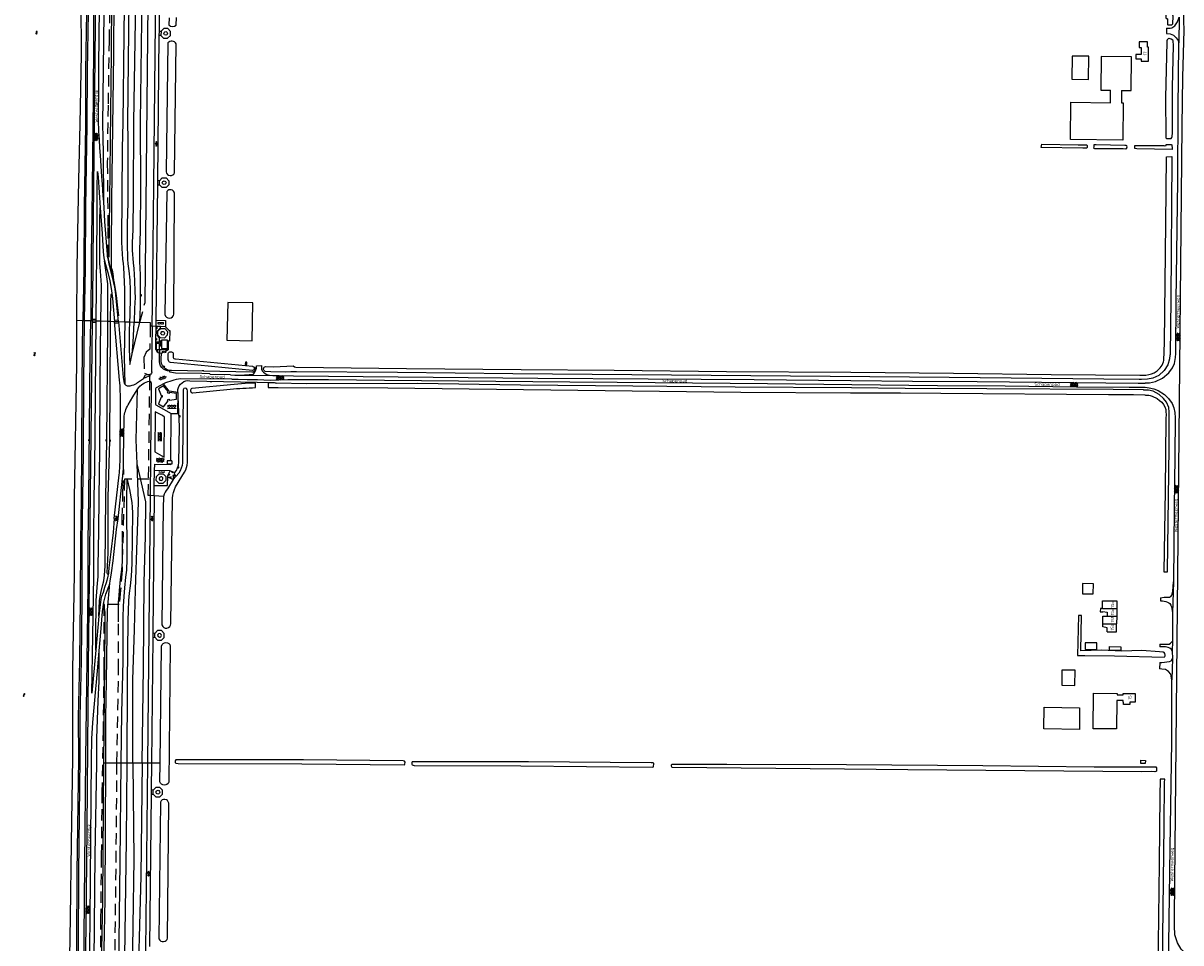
# Model space of a CAD drawing. Extents: x 168875 to 176000, y 513888 to 528000.
# Tile 33 of 106: x 168922 to 169845, y 523138 to 523872. Entities that reach past the tile are written whole.
import ezdxf

# ---------------------------------------------------------------- set-up
doc = ezdxf.new("R2010")
doc.units = 0
doc.header["$MEASUREMENT"] = 0
doc.linetypes.add('HIDDEN', pattern=[0.8, 0.5, -0.3])
doc.linetypes.add('LP', pattern=[14, 9, -5])
doc.layers.get('0').update_dxf_attribs({"linetype": 'CONTINUOUS'})
for name, color, linetype in [('BIJGEBOUW', 12, 'CONTINUOUS'), ('DAKRAND', 10, 'CONTINUOUS'), ('HOOFDGEBOUW', 1, 'CONTINUOUS'), ('HUISNUMMER', 7, 'CONTINUOUS'), ('INSTEEK_SLOOT', 72, 'CONTINUOUS'), ('KANT_VERHARDING', 252, 'CONTINUOUS'), ('KANT_WATER', 140, 'CONTINUOUS'), ('KUNSTWERK', 12, 'CONTINUOUS'), ('OVERIGOPSTAL', 12, 'CONTINUOUS'), ('RASTER', 34, 'CONTINUOUS'), ('SEMANTIEK', 140, 'CONTINUOUS'), ('sluitlijn_verharding', 7, 'CONTINUOUS'), ('STRAATNAAM', 7, 'CONTINUOUS'), ('TALUD', 34, 'CONTINUOUS'), ('TUSSENMUUR', 12, 'HIDDEN')]:
    doc.layers.add(name, color=color, linetype=linetype)
doc.styles.add('ISOCP', font='ISOCP.shx', dxfattribs={"height": 1.8})

# ---------------------------------------------------------------- blocks, each defined once
blk = doc.blocks.new('S014')
at = {"color": 0}
for p, q in [((0, -0.75), (4.2, 1.67)), ((0, 0.65), (1.78, 1.67)), ((5.07, -1.52), (0, 1.4)), ((2.64, -1.52), (0, 0)), ((1.08, -1.52), (6.15, 1.4)), ((6.15, -0.75), (1.95, 1.67)), ((3.51, -1.52), (6.15, 0)), ((6.15, 0.65), (4.37, 1.67))]:
    blk.add_line(p, q, dxfattribs=at)
blk = doc.blocks.new('S012')
at = {"color": 0}
for p, q in [((1.18, 2.05), (0, 0)), ((1.18, -2.05), (0, 0)), ((1.4, 0), (0.21, -2.05)), ((1.4, 0), (0.22, 2.05))]:
    blk.add_line(p, q, dxfattribs=at)
blk = doc.blocks.new('S05')
at = {"color": 0}
for p, q in [((0.08, 0.3), (0.38, 0.59)), ((0.11, -0.19), (0.41, 0.09)), ((0.38, 0.59), (0.68, 0.71)), ((0.41, 0.09), (0.71, 0.21)), ((0.68, 0.71), (1.01, 0.62)), ((0.71, 0.21), (1.02, 0.12)), ((1.01, 0.62), (1.33, 0.37)), ((1.02, 0.12), (1.36, -0.12)), ((1.33, 0.37), (1.66, 0.13)), ((1.66, 0.13), (1.97, 0.04)), ((1.97, 0.04), (2.28, 0.16)), ((2.28, 0.16), (2.58, 0.44)), ((1.36, -0.12), (1.68, -0.37)), ((1.68, -0.37), (2, -0.46)), ((2, -0.46), (2.31, -0.33)), ((2.31, -0.33), (2.61, -0.05))]:
    blk.add_line(p, q, dxfattribs=at)
blk = doc.blocks.new('S04')
at = {"color": 0}
for p, q in [((0, 0.5), (0.5, 0.5)), ((0, 0.25), (1, 0.25)), ((0, 0), (0.5, 0)), ((0, -0.25), (1, -0.25)), ((0, -0.5), (0.5, -0.5))]:
    blk.add_line(p, q, dxfattribs=at)
blk = doc.blocks.new('S024')
at = {"color": 0}
for p, q in [((0, 1.2), (6.7, 1.2)), ((0, 0), (6.7, 0)), ((0.2, 1.2), (0.2, 0)), ((1.25, 1.5), (1.25, 1.2)), ((1.25, 0), (1.25, -1.2)), ((2.3, 1.2), (2.3, 0)), ((3.35, 1.5), (3.35, 1.2)), ((3.35, 0), (3.35, -1.2)), ((4.4, 1.2), (4.4, 0)), ((5.45, 1.5), (5.45, 1.2)), ((5.45, 0), (5.45, -1.2)), ((6.5, 1.2), (6.5, 0)), ((0, -1.2), (6.7, -1.2)), ((0.2, -1.2), (0.2, -1.5)), ((2.3, -1.2), (2.3, -1.5)), ((4.4, -1.2), (4.4, -1.5)), ((6.5, -1.2), (6.5, -1.5))]:
    blk.add_line(p, q, dxfattribs=at)
blk = doc.blocks.new('S026')
at = {"color": 0}
for p, q in [((0, 0), (4.4, 0)), ((0.2, 0.5), (0.2, 0)), ((1.2, 0), (1.2, -0.5)), ((2.2, 0.5), (2.2, 0)), ((3.2, 0), (3.2, -0.5)), ((4.2, 0.5), (4.2, 0))]:
    blk.add_line(p, q, dxfattribs=at)
blk = doc.blocks.new('S022')
at = {"color": 0}
for p, q in [((0.01, 1.15), (0.31, 1.15)), ((0.31, -2.3), (0.31, 2.3)), ((0.31, 2.1), (1.51, 2.1)), ((0.31, 0), (1.51, 0)), ((1.51, -2.3), (1.51, 2.3)), ((1.51, 1.05), (1.81, 1.05)), ((0.01, -1.15), (0.31, -1.15)), ((0.31, -2.1), (1.51, -2.1)), ((1.51, -1.05), (1.81, -1.05))]:
    blk.add_line(p, q, dxfattribs=at)
blk = doc.blocks.new('S016')
at = {"color": 0, "linetype": 'Continuous'}
for points in [[(0.01, -0.38), (2.65, 1.15)], [(2.65, -1.15), (0.01, 0.38)], [(5.07, -1.15), (1.09, 1.15)], [(1.09, -1.15), (5.07, 1.15)], [(6.16, -0.38), (3.51, 1.15)], [(3.51, -1.15), (6.16, 0.37)]]:
    blk.add_lwpolyline(points, dxfattribs=at)

msp = doc.modelspace()

# ---------------------------------------------------------------- linework, layer by layer
at = {"layer": 'BIJGEBOUW'}
for points in [[(169032.721, 523744.425, -0.9996612), (169035.672, 523744.425)], [(169035.672, 523744.425, -1.0003389), (169032.721, 523744.425)], [(169033.83, 523623.22, -1.0471696), (169032.22, 523625.68)], [(169032.22, 523625.68, -0.9533997), (169033.83, 523623.22)], [(169031.94, 523383.39, 1.0298277), (169028.99, 523383.53)], [(169028.99, 523383.53, 0.9701723), (169031.94, 523383.39)]]:
    msp.add_lwpolyline(points, format="xyb", dxfattribs=at)
for points in [[(169036.96, 523618.77), (169032.02, 523618.8), (169031.98, 523612.25), (169036.91, 523612.22), (169036.96, 523618.77)], [(169100.21, 523601.34), (169098.92, 523601.37), (169098.87, 523599.48), (169100.16, 523599.46), (169100.21, 523601.34)], [(169039.458, 523522.697), (169036.707, 523522.69), (169036.712, 523520.134)], [(169039.441, 523520.139), (169036.712, 523520.134)], [(169040.306, 523522.699), (169040.312, 523520.14), (169039.441, 523520.139)], [(169040.306, 523522.699), (169039.458, 523522.697)], [(169766.323, 523416.716), (169774.942, 523416.565), (169775.084, 523424.714), (169766.465, 523424.865), (169766.323, 523416.716)]]:
    msp.add_lwpolyline(points, dxfattribs=at)
at = {"layer": 'DAKRAND'}
for points in [[(169771.4, 523845.2), (169758.2, 523845.4), (169757.9, 523826.9), (169771.2, 523826.7), (169771.4, 523845.2)], [(169760.4, 523355.7), (169749.9, 523355.9), (169749.8, 523343.7), (169760.3, 523343.5), (169760.4, 523355.7)], [(169764.1, 523325.8), (169763.9, 523308.6), (169735.6, 523308.9), (169735.9, 523326.2), (169764.1, 523325.8)]]:
    msp.add_lwpolyline(points, dxfattribs=at)
at = {"layer": 'HOOFDGEBOUW'}
for points in [[(169819.04, 523852.398), (169818.24, 523852.398), (169818.24, 523856.687), (169811.48, 523856.687), (169811.48, 523852.137), (169813.04, 523852.137), (169813.04, 523846.637), (169808.92, 523846.637), (169808.92, 523843.217), (169813.04, 523843.217), (169813.04, 523841.317), (169819.04, 523841.317), (169819.04, 523852.398)], [(169797.378, 523818.083), (169805.078, 523818.001), (169805.36, 523844.679), (169781.362, 523844.934), (169781.08, 523818.255), (169788.668, 523818.175)], [(169797.378, 523818.083), (169797.348, 523808.151), (169798.856, 523808.136), (169798.578, 523778.248), (169756.772, 523778.812), (169757.076, 523808.559), (169788.614, 523808.239), (169788.668, 523818.175)], [(169084.25, 523618.824), (169104.246, 523618.442), (169104.822, 523648.586), (169084.826, 523648.969), (169084.25, 523618.824)], [(169044.14, 523571.86), (169044.13, 523576.38), (169038.33, 523577.21), (169037.84, 523576.38), (169036.78, 523576.98), (169037.27, 523577.83), (169033.61, 523582.39), (169029.72, 523580.13), (169031.9, 523574.72), (169032.59, 523574.72), (169032.59, 523573.5), (169031.91, 523573.48), (169029.74, 523568.05), (169033.62, 523565.81), (169037.27, 523570.43), (169036.85, 523571.26), (169037.85, 523571.88), (169038.35, 523571.04), (169044.14, 523571.86)], [(169782.343, 523404.909), (169782.387, 523411.059), (169786.137, 523411.032), (169786.138, 523411.162), (169793.728, 523411.107)], [(169793.728, 523411.107), (169793.685, 523404.84)], [(169782.343, 523404.909), (169780.735, 523405.002), (169780.584, 523402.397), (169782.691, 523402.275), (169782.721, 523402.483), (169786.067, 523401.93), (169786.045, 523398.91)], [(169793.685, 523404.84), (169793.644, 523398.731)], [(169785.95, 523386.41), (169785.976, 523389.63), (169782.567, 523390.205), (169782.585, 523392.702)], [(169782.585, 523392.702), (169782.631, 523398.935), (169786.045, 523398.91)], [(169785.95, 523386.41), (169793.56, 523386.355), (169793.603, 523392.622)], [(169793.644, 523398.731), (169793.603, 523392.622)], [(169808.388, 523337.173), (169808.33, 523330.312), (169804.23, 523330.348), (169804.212, 523328.337), (169799, 523328.333), (169799.018, 523330.393), (169798.82, 523330.395), (169798.83, 523331.645), (169793.82, 523331.69), (169793.612, 523308.893), (169774.784, 523309.064), (169775.058, 523337.443), (169793.898, 523337.305), (169793.89, 523336.115), (169798.89, 523336.075), (169798.9, 523337.254), (169808.388, 523337.173)], [(169816.528, 523283.877), (169816.458, 523281.358), (169812.86, 523281.456), (169812.93, 523284.005), (169816.528, 523283.877)]]:
    msp.add_lwpolyline(points, dxfattribs=at)
for points in [[(169033.04, 523509.16, 1.2816153), (169030.84, 523507.34)], [(169030.84, 523507.34, 0.7791031), (169033.04, 523509.16)]]:
    msp.add_lwpolyline(points, format="xyb", dxfattribs=at)
at = {"layer": 'INSTEEK_SLOOT'}
for points in [[(169038.18, 523875.85), (169037.93, 523870.27)], [(169043.72, 523870.15), (169044.13, 523876.04)], [(169833.8, 523875.3), (169834, 523875.2), (169834.1, 523875), (169834.2, 523870.5), (169834.4, 523870.3), (169835.5, 523870.3), (169836.5, 523870.2), (169837.5, 523870.4), (169838, 523870.6), (169838.3, 523871.1), (169838.6, 523877.3), (169838.5, 523877.9), (169838.3, 523878.4), (169838, 523878.5), (169834.2, 523878.5), (169833.8, 523878.6), (169833.2, 523878.5), (169832.9, 523878.1), (169832.8, 523875.8), (169833, 523875.4), (169833.2, 523875.3), (169833.8, 523875.3)], [(169037.24, 523855.87), (169035.86, 523753.15)], [(169042.49, 523752.4), (169043.7, 523855.12)], [(169838.8, 523853.7), (169838.7, 523857.5), (169838.3, 523858.2), (169837.2, 523859), (169835.6, 523859.3), (169835.3, 523859.3), (169834.6, 523859.1), (169834.1, 523858.7), (169833.9, 523858.4), (169833.6, 523857.6), (169833.7, 523856.4), (169832.5, 523812.4), (169832.7, 523781.6), (169832.8, 523780.4), (169832.9, 523780.1), (169833.5, 523779.7), (169836.3, 523779.6), (169837.2, 523779.8), (169837.7, 523780.5), (169837.9, 523781.2), (169838.1, 523784.1), (169838.1, 523820.5), (169838.8, 523853.7)], [(169733.441, 523772.395), (169733.933, 523775.295), (169763, 523774.7)], [(169763, 523774.7), (169769.5, 523774.5), (169769.8, 523774.4), (169770, 523774.2), (169770.2, 523773.7), (169770.2, 523772.9), (169770.1, 523772.5), (169769.8, 523772), (169769.2, 523772), (169768.7, 523771.9), (169766.7, 523772), (169733.441, 523772.395)], [(169801.9, 523773.1), (169801.6, 523773.8), (169801.3, 523774), (169800.2, 523774.2), (169777.3, 523774.5), (169775.5, 523774.6), (169775.3, 523774.2), (169775.3, 523772.9), (169775.2, 523772.3), (169775.3, 523772), (169776, 523771.8), (169798.9, 523771.6), (169800.5, 523771.5), (169801.1, 523771.6), (169801.6, 523771.8), (169801.8, 523772.3), (169801.9, 523773.1)], [(169837.755, 523771.024), (169809.8, 523771.4), (169808.3, 523771.6), (169808.1, 523771.8), (169808, 523772.1), (169808.1, 523773.9), (169808.2, 523774.1), (169808.5, 523774.2), (169831.3, 523774), (169832, 523773.9), (169832.9, 523774), (169833, 523774.1), (169833, 523774.5), (169833.2, 523774.9), (169835.5, 523774.9), (169836.1, 523774.8), (169837, 523774.8), (169837.6, 523774.5), (169837.7, 523774.3), (169837.7, 523773.6), (169837.8, 523773.1), (169837.755, 523771.024)], [(169837.631, 523765.25), (169837.6, 523763.8), (169836.7, 523651.6), (169836.2, 523607.1), (169836.1, 523606.8), (169835.8, 523604.1), (169834.4, 523599.2), (169831.6, 523594.6), (169827.3, 523590.7), (169822.5, 523588.5), (169818.2, 523587.8), (169813.5, 523587.5), (169811.6, 523587.6), (169783.3, 523587.7), (169660.1, 523589), (169312.3, 523592.1), (169220.2, 523593.1), (169139.7, 523593.7), (169135.1, 523593.6), (169130.8, 523593.3), (169119.25, 523593.52)], [(169137, 523598.5), (169138, 523597.6), (169139.3, 523597.3), (169227.4, 523596.3), (169318.7, 523595.5), (169393, 523595.1), (169482.6, 523593.9), (169581.6, 523593.3), (169663.6, 523592.5), (169741.5, 523591.4), (169812, 523591), (169814.8, 523591), (169816.8, 523591.1), (169819.3, 523591.5), (169821.5, 523592.1), (169823.5, 523592.9), (169826, 523594.4), (169828.3, 523596.7), (169829.9, 523599), (169830.9, 523601.5), (169831.1, 523602.8), (169831.8, 523617.1), (169832.9, 523712.3), (169833.356, 523765.108), (169837.631, 523765.25)], [(169036.36, 523737.42), (169034.79, 523639.31)], [(169041.93, 523639.63), (169042.32, 523736.03)], [(169037.47, 523603.36), (169037.44, 523608.27)], [(169041.42, 523608.6), (169041.43, 523605.2)], [(169043.14, 523604.12), (169104.61, 523598.08), (169104.848, 523598.022)], [(169104.59, 523594.74), (169039.18, 523601.09)], [(169119.25, 523593.52), (169114.65, 523594.01)], [(169115.05, 523597.88), (169121.53, 523597.75)], [(169121.53, 523597.75), (169137, 523598.5)], [(169107.059, 523581.059), (169106.971, 523584.72), (169098.671, 523584.26), (169090.04, 523583.42), (169056.28, 523580.47)], [(169123.584, 523584.681), (169117.082, 523584.833), (169117.15, 523581.203)], [(169834.156, 523434.18), (169834.2, 523435), (169834.9, 523493.3), (169835.6, 523533.3), (169835.6, 523561.4), (169835.1, 523565.3), (169833.3, 523569.4), (169830.9, 523572.5), (169827.4, 523575.7), (169822.6, 523578.2), (169818.9, 523578.9), (169815.4, 523579.1), (169815, 523579.2), (169790.9, 523579.5), (169690.1, 523580.1), (169625, 523580.3), (169582.1, 523580.8), (169489.5, 523581.3), (169407.9, 523582.3), (169318.2, 523583), (169236.3, 523584.3), (169147.6, 523584.2), (169123.584, 523584.681)], [(169049.32, 523578.35), (169048.8, 523520.96)], [(169052.69, 523521.3), (169052.73, 523578.39)], [(169057.07, 523576.94), (169086.92, 523579.82)], [(169125.19, 523581.09), (169212.6, 523580.8), (169494.1, 523577.5), (169581.5, 523577), (169621.2, 523577), (169653.3, 523576.6), (169787.2, 523575.7), (169807.1, 523575.5), (169816.2, 523575.2), (169816.5, 523575.1), (169819.2, 523575), (169820.2, 523574.8), (169821.9, 523574.2), (169825.9, 523572.3), (169827.8, 523570.9), (169829.5, 523569.5), (169830.9, 523567.7), (169831.9, 523565.8), (169832.7, 523563.7), (169832.9, 523562.4), (169832.9, 523561.2), (169833, 523560.1), (169832.9, 523555.9), (169832.4, 523498.9), (169831.351, 523434.251), (169834.156, 523434.18)], [(169045.9, 523512.91), (169041.395, 523507.7)], [(169043.33, 523501.82), (169050.31, 523513.76)], [(169041.395, 523507.7), (169036.98, 523500.39)], [(169033.795, 523494.349), (169033.65, 523492.57), (169033.43, 523486.6), (169032.44, 523391.84)], [(169039.54, 523392.81), (169040.82, 523493)], [(169762.397, 523367.5), (169768.3, 523367.5), (169792, 523367.1), (169831.5, 523366.1), (169832, 523366.6), (169832.2, 523367.1), (169832.2, 523367.7), (169831.9, 523369.1), (169831.5, 523369.8), (169831, 523370.1), (169830.4, 523370.1), (169827.7, 523370.5), (169813.8, 523371.4), (169797.7, 523371), (169781.6, 523371.6), (169764.976, 523371.199), (169765.569, 523399.396), (169763.069, 523399.448), (169762.397, 523367.5)], [(169030.922, 523281.823), (169032.11, 523374.99)], [(169039.08, 523374.98), (169037.96, 523266.46)], [(169030.73, 523266.76), (169030.922, 523281.823)], [(169226.4, 523282.4), (169225.9, 523283.2), (169224.7, 523283.5), (169145.4, 523284.3), (169044.8, 523284.4), (169043.5, 523284.2), (169042.9, 523283.4), (169042.9, 523282.2), (169043.6, 523281.6), (169045.3, 523281.3), (169143.9, 523281), (169225.8, 523280.3), (169226.2, 523280.9), (169226.4, 523282.4)], [(169424.5, 523281.3), (169424.1, 523281.9), (169422.6, 523282), (169324.8, 523282.6), (169232.7, 523282.8), (169232, 523282.6), (169231.6, 523282.2), (169231.6, 523280.9), (169232, 523280.2), (169233.4, 523279.7), (169318.5, 523279.4), (169423.3, 523278.4), (169424.3, 523278.7), (169424.5, 523281.3)], [(169825.5, 523278), (169825.5, 523277.1), (169825.3, 523275.3), (169824.9, 523274.9), (169824, 523274.8), (169821.5, 523274.9), (169813.6, 523274.8), (169627.1, 523276.2), (169576.6, 523276.9), (169439.6, 523278.2), (169438.9, 523278.5), (169438.6, 523279.6), (169438.6, 523280.4), (169439.2, 523280.8), (169440.1, 523280.9), (169482.9, 523280.9), (169578.1, 523280.6), (169686.9, 523279.7), (169775.6, 523278.8), (169823.8, 523278.8), (169824.8, 523278.6), (169825.5, 523278)], [(169831.955, 523268.899), (169828.4, 523268.896), (169828.4, 523268), (169828.1, 523256.2), (169827.5, 523201.6), (169826.4, 523116.5)], [(169830, 523098.4), (169831.6, 523232.1), (169831.8, 523266.1), (169831.955, 523268.899)], [(169031.19, 523250.65), (169030.07, 523141.46)], [(169036.97, 523142.21), (169037.84, 523249.78)]]:
    msp.add_lwpolyline(points, dxfattribs=at)
for points in [[(169037.93, 523870.27, 0.4003453), (169043.72, 523870.15)], [(169043.7, 523855.12, 0.5733741), (169037.24, 523855.87)], [(169035.86, 523753.15, 0.8108573), (169042.49, 523752.4)], [(169042.32, 523736.03, 0.6959953), (169036.36, 523737.42)], [(169034.79, 523639.31, 0.8207243), (169041.93, 523639.63)], [(169037.44, 523608.27, -0.5980037), (169041.42, 523608.6)], [(169039.18, 523601.09, -0.2582692), (169037.47, 523603.36)], [(169041.43, 523605.2, 0.4737954), (169043.14, 523604.12)], [(169104.848, 523598.022, -0.791585), (169104.59, 523594.74)], [(169114.65, 523594.01, -0.7457287), (169115.05, 523597.88)], [(169052.73, 523578.39, 1.2844596), (169049.32, 523578.35)], [(169056.28, 523580.47, 0.8588903), (169057.07, 523576.94)], [(169086.92, 523579.82, -0.0157391), (169107.059, 523581.059)], [(169117.15, 523581.203, -0.006342), (169125.19, 523581.09)], [(169048.8, 523520.96, -0.117484), (169045.9, 523512.91)], [(169050.31, 523513.76, 0.1628793), (169052.69, 523521.3)], [(169040.82, 523493, -0.1061115), (169043.33, 523501.82)], [(169036.98, 523500.39, 0.1621167), (169033.795, 523494.349)], [(169032.44, 523391.84, 0.8569166), (169039.54, 523392.81)], [(169032.11, 523374.99, -0.8037303), (169039.08, 523374.98)], [(169037.96, 523266.46, -0.6766195), (169030.73, 523266.76)], [(169037.84, 523249.78, 0.7603112), (169031.19, 523250.65)], [(169030.07, 523141.46, 0.7260782), (169036.97, 523142.21)]]:
    msp.add_lwpolyline(points, format="xyb", dxfattribs=at)
at = {"layer": 'KANT_VERHARDING'}
for points in [[(168982.508, 524303.574), (168981.3, 524185.7), (168980.7, 524137), (168980.2, 524074.1), (168979.4, 524000), (168978.9, 523964.8), (168978.2, 523904.7), (168977.6, 523812.3), (168976.4, 523717.8), (168976.1, 523688.4), (168976.1, 523677), (168975.8, 523641.5), (168975.677, 523634.47)], [(169024.658, 523630.244), (169024.92, 523646.96), (169026.08, 523742.84), (169028.69, 524002.14), (169030.577, 524178.921)], [(168977.062, 523634.423), (168977.5, 523676.65), (168977.8, 523716.3), (168978.6, 523790.5), (168979, 523819.6), (168980.2, 523945), (168980.9, 524000)], [(168985.997, 523729.286), (168985.6, 523733.9), (168985, 523743.3), (168984.5, 523749.3), (168983.4, 523766.2), (168982.9, 523772.2), (168982.6, 523779), (168982.1, 523785.3), (168982, 523788.5), (168981.8, 523791.1), (168981.8, 523800.4), (168982, 523816.8), (168982.1, 523837.5), (168983.9, 524000)], [(169030.37, 523865.19), (169031.69, 524002.11)], [(170000, 523122), (169926.6, 523122.8), (169883.8, 523123.5), (169861, 523124.5), (169851.1, 523127.8), (169845, 523133.2), (169842, 523138.4), (169840, 523144.8), (169839.6, 523151.9), (169839.6, 523159.5), (169845.936, 523789.465), (169846.437, 523828.688), (169847.331, 523866.079), (169847.184, 523873.398), (169847.473, 523884.777), (169847.636, 523906.117), (169847.64, 523933.354), (169848.112, 523968.715), (169848.4, 524000)], [(169833.323, 523867.663), (169836.2, 523867.6), (169837.6, 523867.8), (169840, 523869.4), (169842.2, 523872.6), (169843.442, 523876.399), (169843.487, 523876.554)], [(169029.09, 523746.07), (169030.27, 523861.9)], [(169030.27, 523861.9), (169030.37, 523865.19)], [(169031.6, 523861.93), (169030.27, 523861.9)], [(169030.37, 523865.19), (169031.68, 523865.19)], [(169031.6, 523861.93), (169033.76, 523859.65), (169036.92, 523859.61), (169039.18, 523861.84), (169039.23, 523864.97), (169037.03, 523867.26), (169033.88, 523867.27), (169031.68, 523865.19)], [(169031.68, 523865.19), (169031.6, 523861.93)], [(169833.274, 523863.5), (169836.4, 523863.1), (169839, 523862), (169841.1, 523859.9), (169842.6, 523857.9), (169843.106, 523856)], [(169120.8, 523590.8), (169125.7, 523590.8), (169137.3, 523590.5), (169332.1, 523588.7), (169420.1, 523588.1), (169504.7, 523587.4), (169581.6, 523586.6), (169630.9, 523586.2), (169682.3, 523585.9), (169810.8, 523584.7), (169816.3, 523584.7), (169816.7, 523584.8), (169819, 523584.8), (169819.9, 523584.9), (169824.7, 523585.9), (169830.2, 523588.5), (169835.2, 523592.8), (169838.2, 523596.8), (169839.8, 523600.4), (169840.6, 523605.1), (169840.8, 523608.2), (169840.9, 523608.8), (169840.8, 523608.9), (169841.1, 523650.3), (169842.4, 523746.3), (169842.7, 523803.1), (169843.1, 523855.4), (169843.106, 523856)], [(168980.003, 523634.324), (168980.8, 523716.1), (168980.7, 523740.1), (168981.1, 523753.5), (168981.7, 523748.9), (168983.3, 523724.4)], [(169027.925, 523634.934), (169029.08, 523742.81)], [(169029.08, 523742.81), (169029.09, 523746.07)], [(169029.08, 523742.81), (169030.42, 523742.85)], [(169030.41, 523746.06), (169029.09, 523746.07)], [(169030.41, 523746.06), (169032.66, 523748.26), (169035.82, 523748.23), (169038.02, 523745.97), (169037.99, 523742.8), (169035.73, 523740.6), (169032.6, 523740.66), (169030.42, 523742.85)], [(169030.42, 523742.85), (169030.41, 523746.06)], [(168983.3, 523724.4), (168984.8, 523704), (168985.6, 523689.2), (168986.1, 523684.6), (168986.5, 523682.2)], [(168989.079, 523685.71), (168988.9, 523687.2), (168987, 523713.5), (168986.4, 523724.6), (168986.047, 523728.704)], [(168986.5, 523682.2), (168987.3, 523679.2), (168989.2, 523672.8), (168990.8, 523666.1), (168992.2, 523658.6), (168992.8, 523654.1), (168992.96, 523652.632)], [(168994.139, 523664.249), (168993.5, 523667.1), (168990.3, 523679.6), (168989.7, 523682.7), (168989.2, 523684.7), (168989.079, 523685.71)], [(168997.883, 523633.723), (168996.9, 523641.4), (168995.7, 523655.1), (168994.8, 523661.3), (168994.139, 523664.249)], [(168992.96, 523652.632), (168993.4, 523648.6), (168994.573, 523633.834)], [(168969, 523000), (168971.3, 523229.3), (168971.7, 523285.6), (168973.5, 523422.3), (168973.7, 523458.6), (168974.2, 523493.3), (168975.2, 523607.3), (168975.677, 523634.47)], [(168970.5, 523000), (168971.5, 523108.4), (168972.3, 523177.7), (168972.7, 523229.3), (168974, 523359.3), (168977.062, 523634.423)], [(168979.7, 523371.6), (168976.5, 523337.4), (168977.2, 523383.1), (168978.1, 523430.8), (168978.2, 523460.3), (168978.5, 523493.6), (168978.8, 523516.2), (168980.003, 523634.324)], [(168977.048, 523633.173), (168979.99, 523633.074)], [(168977.104, 523635.672), (168980.015, 523635.574)], [(168997.737, 523634.865), (168994.509, 523634.634)], [(168998.63, 523587.03), (168994.573, 523633.834)], [(168997.996, 523632.377), (168994.72, 523632.143)], [(168997.883, 523633.723), (169001.63, 523589.22), (169002.28, 523584.73), (169002.789, 523583.912)], [(169027.876, 523630.133), (169027.925, 523634.934)], [(169027.925, 523634.934), (169035.31, 523634.49), (169035.338, 523629.837)], [(169024.658, 523630.244), (169024.14, 523594.24)], [(169027.676, 523617.492), (169027.876, 523630.133)], [(169027.676, 523617.492), (169030.46, 523617.45), (169030.42, 523620.85), (169028.89, 523622.69), (169028.9, 523626.25), (169031.3, 523628.82), (169031.264, 523630.016)], [(169036.78, 523625.88), (169036.69, 523622.75), (169034.44, 523620.53), (169031.29, 523620.62), (169029.17, 523622.92), (169029.24, 523626.09), (169031.5, 523628.26), (169034.67, 523628.2), (169036.78, 523625.88)], [(169035.338, 523629.837), (169035.34, 523629.49), (169038.08, 523626.56), (169038.61, 523626.48), (169038.39, 523618.21), (169037.48, 523618.24), (169037.431, 523611.27)], [(169027.623, 523611.464), (169027.623, 523613.112), (169027.676, 523617.492)], [(169027.72, 523611.46), (169030.38, 523611.36), (169030.43, 523616.17), (169027.78, 523616.31), (169027.72, 523611.46)], [(169027.623, 523611.464), (169027.72, 523611.46)], [(169037.431, 523611.27), (169030.5, 523611.3), (169030.55, 523608.709)], [(169030.6, 523603.69), (169030.55, 523608.709)], [(169087.19, 523591.23), (169070.99, 523591.51), (169070.71, 523592.05), (169064.14, 523592.39), (169043.28, 523592.65), (169038.66, 523593.41), (169038.69, 523594.14)], [(169094.7, 523591), (169105.3, 523591.8), (169106.3, 523592.9), (169107.1, 523594.4), (169107.7, 523596.5), (169107.9, 523598.4), (169111.7, 523598.6), (169111.9, 523595.8), (169112.4, 523594.5), (169113.3, 523593.3), (169114.6, 523592.3), (169116, 523591.6), (169118.2, 523591.1), (169120.8, 523590.8)], [(169012.92, 523585.13), (169017.72, 523588.28)], [(169017.72, 523588.28), (169019.3, 523591.28), (169021.252, 523591.392)], [(169021.252, 523591.392), (169022.747, 523591.41)], [(169022.747, 523591.41), (169022.77, 523591.41)], [(169022.77, 523591.41), (169022.8, 523590.18)], [(169088.03, 523587.89), (169047.26, 523588.15)], [(169087.19, 523591.23), (169090.5, 523591), (169094.7, 523591)], [(169088.03, 523587.89), (169093.2, 523587.8), (169100.5, 523587.5), (169108.6, 523587.6), (169113.6, 523587.3), (169118.7, 523587.1), (169132.7, 523587.5), (169143.6, 523587.6), (169165.1, 523587.5), (169209.8, 523587), (169357.7, 523585.8), (169395.3, 523585.4), (169425.7, 523585.2), (169515.2, 523584.4), (169582.4, 523583.5), (169650.9, 523582.8), (169704.6, 523582.5), (169761.5, 523581.8), (169803.5, 523581.5), (169813.3, 523581.5), (169813.5, 523581.4), (169816.3, 523581.3), (169819.5, 523581), (169823.2, 523580.2), (169826.8, 523578.8), (169831.7, 523575.6), (169835, 523572.5), (169837.8, 523568.4), (169839.2, 523565), (169840.1, 523561.2), (169840.2, 523556.9), (169840, 523526.4), (169839.5, 523485.3), (169839, 523426.3)], [(169005.52, 523567.36), (169009.15, 523573.81), (169012.74, 523579.35), (169012.887, 523579.599), (169013.04, 523579.845)], [(169007.1, 523582.5), (169008.81, 523583.09)], [(169023.179, 523495.01), (169024.01, 523583.43)], [(169033.62, 523584.088), (169027.84, 523580.76), (169027.604, 523580.546), (169027.39, 523580.12), (169027.19, 523568.19), (169027.314, 523567.754), (169027.62, 523567.42), (169039.71, 523560.43)], [(169039.71, 523560.43), (169045.21, 523560.47), (169045.25, 523577.28), (169038.23, 523578.32), (169033.62, 523584.088)], [(168998.99, 523525.08), (168999.27, 523569.03)], [(169001.81, 523524.53), (169002.21, 523557.04)], [(169034.57, 523557.53), (169032.74, 523558.86), (169027.06, 523561.78), (169026.73, 523529.88), (169034.1, 523525.67), (169034.57, 523557.53)], [(169039.458, 523522.697), (169039.71, 523560.43)], [(169026.57, 523515.06), (169026.67, 523520), (169039.439, 523519.87), (169039.441, 523520.139)], [(168994.38, 523476.81), (168998.3, 523511.47)], [(169026.32, 523503.12), (169026.57, 523515.06)], [(169038.984, 523514.747), (169039.03, 523514.84), (169026.57, 523515.06)], [(169035.52, 523510.06), (169035.49, 523506.91), (169033.25, 523504.67), (169030.1, 523504.72), (169027.91, 523506.99), (169027.98, 523510.17), (169030.21, 523512.36), (169033.35, 523512.32), (169035.52, 523510.06)], [(169037.068, 523509.911), (169037.1, 523510.88), (169038.984, 523514.747)], [(168997.51, 523476.53), (169000.98, 523508.91)], [(169026.289, 523494.816), (169026.32, 523503.12)], [(169026.32, 523503.12), (169036.84, 523502.98), (169037.068, 523509.911)], [(169021.113, 523281.852), (169023.179, 523495.01)], [(169026.289, 523494.816), (169025.17, 523385.15)], [(168994.38, 523476.81), (168993.5, 523465.6), (168991.6, 523450), (168990.2, 523437.3), (168989.9, 523433.9), (168989.684, 523432.784)], [(168990.806, 523425.011), (168991.2, 523426.7), (168992.3, 523433.3), (168993.6, 523442.9), (168996.3, 523467.9), (168997.51, 523476.53)], [(168989.684, 523432.784), (168989.3, 523430.8), (168988.5, 523427.4), (168987.9, 523425.3), (168986.6, 523421.7), (168985.5, 523417.7), (168984.2, 523414.4), (168983.7, 523412.4), (168982.8, 523405.8), (168982.165, 523398.794)], [(168985.8, 523408.4), (168986.1, 523410.1), (168987.8, 523416.5), (168990.5, 523423.7), (168990.806, 523425.011)], [(169828.525, 523413.422), (169831.6, 523413.9), (169833.8, 523413.9), (169835.8, 523414.1), (169836.5, 523414.4), (169837.1, 523414.9), (169837.5, 523415.5), (169838.3, 523418.6), (169839, 523426.3)], [(169839, 523426.3), (169838.1, 523401.6)], [(169828.468, 523410.996), (169830.2, 523411), (169832.9, 523410.5), (169834.1, 523410), (169835.2, 523409.4), (169836, 523408.8), (169836.9, 523407.7), (169837.3, 523406.4), (169837.7, 523404.6), (169838.1, 523401.6)], [(168982.4, 523371.3), (168983.6, 523385.9), (168985.1, 523402.6), (168985.6, 523406.1), (168985.8, 523408.4)], [(169838.1, 523401.6), (169838.103, 523379.029)], [(168982.165, 523398.794), (168979.7, 523371.6)], [(169025.13, 523381.92), (169024.085, 523281.843)], [(169025.17, 523385.15), (169025.13, 523381.92)], [(169025.13, 523381.92), (169026.66, 523381.96)], [(169026.68, 523385.1), (169025.17, 523385.15)], [(169026.66, 523381.96), (169028.85, 523379.69), (169032.03, 523379.68), (169034.26, 523381.9), (169034.28, 523385.04), (169032.05, 523387.3), (169028.91, 523387.31), (169026.68, 523385.1)], [(169026.66, 523381.96), (169026.68, 523385.1)], [(169838, 523370.9), (169837.2, 523372.6), (169836.1, 523373.3), (169834.8, 523373.9), (169832.6, 523374.3), (169828.042, 523374.3)], [(169828.071, 523376.589), (169834.8, 523376.4), (169835.6, 523376.6), (169836.6, 523377.2), (169838.103, 523379.029)], [(169838.103, 523379.029), (169838, 523370.9)], [(168973.3, 523000), (168974.3, 523092), (168975.1, 523157.5), (168976.2, 523284.5), (168976.4, 523301), (168977.3, 523314.1), (168979.8, 523340.8), (168980.2, 523346.3), (168981.6, 523361.4), (168982.4, 523371.3)], [(169828.023, 523361.864), (169829.6, 523361.8), (169835.7, 523362.6), (169837.2, 523363.2), (169838.1, 523365)], [(169838.1, 523365), (169837.7, 523348.1)], [(169838, 523370.9), (169838.1, 523365)], [(169837.7, 523348.1), (169836.8, 523352.5), (169834.9, 523354.8), (169832.5, 523356.2), (169829.6, 523356.7), (169827.901, 523356.714)], [(169833.8, 523047.1), (169833.9, 523057.5), (169835.3, 523137), (169836.2, 523214.3), (169837.5, 523298.6), (169837.7, 523348.1)], [(169012.102, 522421.122), (169013.23, 522506.97), (169014.38, 522631.94), (169015.72, 522757.06), (169016.95, 522882.08), (169018.31, 523006.95), (169019.51, 523132.06), (169021.113, 523281.852)], [(169024.085, 523281.843), (169023.86, 523260.29)], [(169025.38, 523256.97), (169027.51, 523254.72), (169030.73, 523254.66), (169032.95, 523256.86), (169032.97, 523260), (169030.85, 523262.28), (169027.68, 523262.34), (169025.44, 523260.12)], [(169023.86, 523256.93), (169022.55, 523135.34)], [(169025.44, 523260.12), (169023.86, 523260.29)], [(169023.86, 523260.29), (169023.86, 523256.93)], [(169023.86, 523256.93), (169025.38, 523256.97)], [(169025.38, 523256.97), (169025.44, 523260.12)]]:
    msp.add_lwpolyline(points, dxfattribs=at)
for points in [[(169027.623, 523611.464, 0.3548098), (169030.55, 523608.709)], [(169038.69, 523594.14, -0.470076), (169030.6, 523603.69)], [(169024.14, 523594.24, -0.4267455), (169022.77, 523591.41)], [(168999.27, 523569.03, 0.0293318), (168998.63, 523587.03)], [(169008.81, 523583.09, 0.1590647), (169012.92, 523585.13)], [(169013.04, 523579.845, -0.2139108), (169022.74, 523586.25)], [(169022.8, 523590.18, 0.0827362), (169017.72, 523588.28)], [(169024.01, 523583.43, 0.3800383), (169022.74, 523586.25)], [(169047.26, 523588.15, 0.0624688), (169033.62, 523584.088)], [(169002.789, 523583.912, 0.2992675), (169007.1, 523582.5)], [(169002.21, 523557.04, -0.1215059), (169005.52, 523567.36)], [(168998.3, 523511.47, 0.0357067), (168998.99, 523525.08)], [(169000.98, 523508.91, 0.0340773), (169001.875, 523520.148)], [(169001.875, 523520.148, 0.0134612), (169001.81, 523524.53)]]:
    msp.add_lwpolyline(points, format="xyb", dxfattribs=at)
at = {"layer": 'KANT_WATER'}
for points in [[(168964.683, 523634.84), (168964.9, 523676.7), (168966.1, 523746.6), (168967.3, 523791), (168968.2, 523846.8), (168968.1, 523887.9), (168968.3, 523920.1), (168969.3, 524000)], [(168957.5, 523000), (168957.7, 523039.9), (168958.4, 523095.1), (168959.6, 523158.5), (168960.4, 523218), (168961.5, 523285.9), (168961.5, 523355.9), (168962.6, 523432.5), (168962.6, 523492.8), (168964.5, 523599.7), (168964.683, 523634.84)]]:
    msp.add_lwpolyline(points, dxfattribs=at)
at = {"layer": 'KUNSTWERK'}
for points in [[(169033.96, 523863.464, -1.0003424), (169036.881, 523863.464)], [(169036.881, 523863.464, -0.9996577), (169033.96, 523863.464)], [(169029.07, 523257.04, -0.9959296), (169029.3, 523259.97)], [(169029.3, 523259.97, -1.0027137), (169029.07, 523257.04)]]:
    msp.add_lwpolyline(points, format="xyb", dxfattribs=at)
at = {"layer": 'OVERIGOPSTAL'}
for points in [[(169777.8, 523372.3), (169777.7, 523377.7), (169768.5, 523377.6), (169768.6, 523372.2), (169777.8, 523372.3)], [(169797, 523374.4), (169797, 523371.5), (169787.9, 523371.7), (169787.9, 523374.6), (169797, 523374.4)]]:
    msp.add_lwpolyline(points, dxfattribs=at)
at = {"layer": 'RASTER', "linetype": 'LP'}
for points in [[(168991.753, 524007.977), (168991.735, 524006.002), (168991.401, 523959.399), (168990.88, 523908.658), (168990.351, 523858.214), (168989.427, 523806.354), (168988.834, 523760.551), (168989.325, 523708.854), (168988.956, 523686.15)], [(168988.957, 523686.267), (168990.214, 523680.023), (168991.687, 523674.464), (168994.062, 523665.626), (168995.437, 523657.917), (168996.059, 523652.51), (168996.681, 523647.104), (168997.853, 523636.844)], [(169014.798, 523633.154), (169018.861, 523648.495)], [(168964.683, 523634.84), (168969.352, 523634.683)], [(168969.352, 523634.683), (168970.36, 523634.649)], [(168970.36, 523634.649), (168975.677, 523634.47)], [(168975.677, 523634.47), (168977.062, 523634.423)], [(168977.062, 523634.423), (168980.003, 523634.324)], [(168980.003, 523634.324), (168983.788, 523634.197)], [(168983.788, 523634.197), (168989.3, 523634.011)], [(168989.3, 523634.011), (168991.212, 523633.947)], [(168991.212, 523633.947), (168994.573, 523633.834)], [(168994.573, 523633.834), (168997.883, 523633.723)], [(168997.883, 523633.723), (169002.781, 523633.558)], [(169002.781, 523633.558), (169006.578, 523633.43)], [(169006.578, 523633.43), (169010.295, 523633.305)], [(169010.295, 523633.305), (169014.798, 523633.154)], [(169014.798, 523633.154), (169022.93, 523632.88), (169023.02, 523630.3)], [(169023.02, 523630.3), (169022.8, 523611.7), (169019.77, 523609.38), (169017.94, 523605.04), (169018.44, 523592.49), (169021.252, 523591.392)], [(169023.02, 523630.3), (169024.658, 523630.244)], [(169024.658, 523630.244), (169027.876, 523630.133)], [(169027.876, 523630.133), (169031.264, 523630.016)], [(169031.264, 523630.016), (169035.338, 523629.837)], [(169021.252, 523591.392), (169022.76, 523591.57), (169022.747, 523591.41)], [(169023.179, 523495.01), (169021.57, 523495.11), (169022.74, 523586.25)], [(169022.74, 523586.25), (169022.8, 523590.18)], [(169022.8, 523590.18), (169022.747, 523591.41)], [(168996.578, 523281.925), (168997.8, 523355.7), (168997.8, 523394.3), (168997.7, 523403.6), (168997.8, 523409.9), (168998.2, 523415.4), (168998.7, 523419.4), (168999.5, 523428.1), (169000.5, 523436.1), (169001.1, 523442.1), (169001.1, 523447.9), (169000.9, 523457.6), (169000.8, 523476.3), (169001.3, 523491.9), (169001.3, 523498), (169002, 523511.8), (169001.875, 523520.148)], [(169001.875, 523520.148), (169001.81, 523524.53)], [(169022.303, 523507.958), (169002.672, 523508.111), (169000.582, 523435.423), (168999.434, 523419.535), (168998.443, 523408.266), (168985.923, 523408.023)], [(169026.289, 523494.816), (169023.179, 523495.01)], [(169033.795, 523494.349), (169026.289, 523494.816)], [(168985.988, 523408.025), (168986.078, 523356.804), (168985.472, 523308.318), (168984.595, 523258.83), (168984.049, 523207.361), (168983.506, 523158.024), (168983.129, 523108.041), (168982.367, 523058.263)], [(168986.017, 523281.956), (168987.608, 523281.951)], [(168987.608, 523281.951), (168996.578, 523281.925)], [(168993.725, 523008.382), (168993.4, 523032.9), (168994.9, 523118.4), (168995.9, 523202.7), (168996.578, 523281.925)], [(168996.578, 523281.925), (168999.975, 523281.915)], [(168999.975, 523281.915), (169004.478, 523281.901)], [(169004.478, 523281.901), (169009.203, 523281.887)], [(169009.203, 523281.887), (169016.702, 523281.865)], [(169016.702, 523281.865), (169021.113, 523281.852)], [(169021.113, 523281.852), (169024.085, 523281.843)], [(169024.085, 523281.843), (169030.922, 523281.823)]]:
    msp.add_lwpolyline(points, dxfattribs=at)
at = {"layer": 'sluitlijn_verharding'}
for points in [[(169843.487, 523876.554), (169843.106, 523856)], [(169833.323, 523867.663), (169833.274, 523863.5)], [(169094.7, 523591), (169120.8, 523590.8)], [(169828.525, 523413.422), (169828.468, 523410.996)], [(169828.071, 523376.589), (169828.042, 523374.3)], [(169828.023, 523361.864), (169827.901, 523356.714)]]:
    msp.add_lwpolyline(points, dxfattribs=at)
at = {"layer": 'TALUD'}
for points in [[(168983.5, 525013.969), (168983.455, 525013.717), (168983.3, 525000), (168983, 524963.5), (168982.1, 524907.1), (168981.3, 524837.6), (168980.8, 524769.6), (168980.6, 524697), (168979.7, 524619.1), (168978.5, 524541.7), (168977.4, 524384.2), (168976.7, 524310.1), (168975.2, 524185.1), (168974.5, 524119.7), (168973.4, 524000), (168972.7, 523937.4), (168972.2, 523880.5), (168971.6, 523833.7), (168971.4, 523790.2), (168970.3, 523725.1), (168970.099, 523676.35), (168969.352, 523634.683)], [(168977.823, 524303.468), (168975.7, 524119.7), (168973.5, 523880.5), (168972.8, 523833.7), (168972.5, 523790.2), (168971.4, 523725.1), (168971.2, 523676.3), (168970.36, 523634.649)], [(169013.166, 524179.113), (169012.6, 524093.5), (169012.6, 524015.3), (169011.2, 523942.2), (169011, 523873.8), (169009.8, 523792.6), (169009.4, 523733.1), (169009.1, 523706.9), (169008.8, 523696.7), (169008.8, 523690.7), (169009.4, 523680.5), (169009.9, 523676.1), (169010.5, 523666.5), (169010.9, 523657.3), (169011, 523652.8), (169010.5, 523644.4), (169010.295, 523633.305)], [(169014.798, 523633.154), (169015.1, 523639), (169015.3, 523646), (169015.3, 523670.9), (169014.8, 523681.6), (169014.8, 523691.1), (169015.2, 523705.4), (169015.7, 523740.1), (169015.4, 523792.9), (169016.4, 523873.8), (169016.7, 523942.1), (169018, 524015.3), (169018.289, 524179.179)], [(169024.149, 524179.056), (169018.861, 523648.495)], [(168985.997, 523729.286), (168985.8, 523767), (168985.6, 523781), (168985.2, 523790.7), (168986.4, 523879.6), (168987.6, 524000), (168987.897, 524058.229)], [(168993.328, 524058.18), (168992.8, 524000), (168992.6, 523935.6), (168992, 523847.4), (168990.5, 523730.4), (168990.2, 523690.202), (168990.1, 523685.2), (168989.079, 523685.71)], [(168994.459, 524058.17), (168994.6, 524000), (168994.4, 523935.6), (168993.9, 523847.3), (168992.3, 523730.4), (168991.9, 523690.3), (168991.9, 523677.6), (168992, 523676.9), (168992.7, 523674.7), (168993.3, 523671.8), (168994.139, 523664.249)], [(169002.781, 523633.558), (169002.9, 523640.5), (169002.9, 523659.5), (169002.1, 523676.7), (169001.8, 523680.1), (169001.3, 523683.6), (169000.6, 523692), (169000.5, 523697.4), (169001.1, 523772), (169001.5, 523792.5), (169003, 523932), (169004.4, 524008.8), (169002.956, 524058.095)], [(169007.03, 524008.057), (169007.4, 524000), (169006.3, 523914.8), (169005, 523792.5), (169005.3, 523778.9), (169005.1, 523765), (169005.2, 523744.4), (169005.1, 523728.3), (169004.8, 523711.7), (169004.8, 523702), (169004.7, 523696.3), (169005, 523683.4), (169005.3, 523679.7), (169006, 523674.3), (169006.7, 523666.8), (169007.1, 523658.7), (169007.1, 523653.6), (169006.8, 523638.6), (169006.578, 523633.43)], [(168983.788, 523634.197), (168984.2, 523662.7), (168983.5, 523673.8), (168983, 523680.1), (168982.8, 523685.3), (168982.8, 523692.3), (168983, 523702.1), (168983, 523714.1), (168983.3, 523724.4)], [(168986.047, 523728.704), (168985.997, 523729.286)], [(168989.3, 523634.011), (168989.3, 523657.3), (168989.2, 523663.9), (168986.5, 523682.2)], [(168992.96, 523652.632), (168992.1, 523655.5), (168991.7, 523655.4), (168991.5, 523650), (168991.212, 523633.947)], [(168956.522, 522505.324), (168956.5, 522506.9), (168956.3, 522570.6), (168956.8, 522613.7), (168959.4, 522682.6), (168960.2, 522722.1), (168960.7, 522785), (168961.2, 522864.3), (168963.4, 523000), (168964.3, 523078.1), (168964.7, 523194.5), (168966.1, 523285.3), (168966, 523318.6), (168967, 523363.2), (168967.6, 523412.3), (168967.7, 523458.5), (168968.2, 523492.6), (168968.5, 523529.3), (168968.8, 523585), (168969.352, 523634.683)], [(168970.36, 523634.649), (168969.9, 523585), (168969.6, 523529.3), (168969.2, 523492.6), (168968.6, 523458.5), (168968.5, 523412.3), (168967.9, 523363.2), (168966.9, 523318.5), (168967, 523285.3), (168965.8, 523194.5), (168965.3, 523078.1), (168964.2, 522981.6), (168962.5, 522864.3), (168961.4, 522722), (168960.7, 522682.6), (168959.6, 522662.6), (168957.7, 522613.7), (168957.2, 522570.6), (168956.522, 522505.324)], [(168979.7, 523371.6), (168979.7, 523383), (168980.1, 523411.3), (168981, 523425.1), (168981.5, 523430.1), (168981.7, 523438.7), (168982.1, 523466.8), (168982.3, 523493.8), (168982.8, 523531.1), (168983.2, 523586.1), (168983.788, 523634.197)], [(168982.165, 523398.794), (168982.7, 523411.1), (168983.2, 523414.5), (168983.9, 523418.4), (168985, 523423), (168986.1, 523427.1), (168986.7, 523431.6), (168987.1, 523438.6), (168987.8, 523493.5), (168988.5, 523538.8), (168989.3, 523627.7), (168989.3, 523634.011)], [(168991.212, 523633.947), (168991.1, 523627.7), (168990.7, 523538.8), (168989.4, 523493.5), (168989.3, 523474.5), (168989.3, 523449.2), (168988.6, 523433.4), (168989.1, 523432.2), (168989.684, 523432.784)], [(169002.781, 523633.558), (169002.4, 523605.6), (169002.789, 523583.912)], [(169006.578, 523633.43), (169006.4, 523626.1), (169006.4, 523611.7), (169006.7, 523599.4), (169007.4, 523601.6), (169008.7, 523608)], [(169008.7, 523608), (169009.4, 523617), (169010.295, 523633.305)], [(169008.7, 523608), (169014.798, 523633.154)], [(169030.55, 523608.709), (169032.06, 523608.5)], [(169031.92, 523603.9), (169032.06, 523608.5)], [(169032.06, 523608.5), (169037.431, 523611.27)], [(169104.19, 523593.29), (169040.15, 523594.6)], [(169054.58, 523586.53), (169121.84, 523585.11), (169123.584, 523584.681)], [(169012.577, 523520.322), (169011.925, 523539.48), (169013.04, 523579.845)], [(169045.8, 523521.47), (169046.44, 523549.87), (169045.19, 523579.51)], [(169009.203, 523281.887), (169009.3, 523348.2), (169010.6, 523388.1), (169011.3, 523420.2), (169012.8, 523459.3), (169013.5, 523481.6), (169013.6, 523490.3), (169012.577, 523520.322)], [(169016.702, 523281.865), (169017.6, 523357.8), (169018.3, 523425.8), (169019.2, 523462.5), (169019.7, 523490.1), (169012.577, 523520.322)], [(169038.984, 523514.747), (169042.73, 523513.25)], [(169041.395, 523507.7), (169042.73, 523513.25)], [(168999.975, 523281.915), (169000.5, 523321.8), (169001.4, 523363), (169001.4, 523397.8), (169001.7, 523406.9), (169002.2, 523414.6), (169002.9, 523421.4), (169003.6, 523429.8), (169004.3, 523435.5), (169004.8, 523444.4), (169004.4, 523491.3), (169004.6, 523507.9), (169006.6, 523499.7), (169008.4, 523489.4), (169008.7, 523485.7), (169008.9, 523481.2), (169008.5, 523440.8), (169007.9, 523430.8), (169007, 523423), (169006.2, 523417.3), (169005.8, 523411.3), (169005.3, 523395), (169004.8, 523346.6), (169004.478, 523281.901)], [(169037.068, 523509.911), (169041.395, 523507.7)], [(168987.608, 523281.951), (168987.8, 523318.1), (168988.3, 523346.7), (168989.1, 523403.9), (168990.806, 523425.011)], [(168986.017, 523281.956), (168986.9, 523361.2), (168987.1, 523391.5), (168987.1, 523402.1), (168986.7, 523405.2), (168986.5, 523407.9), (168986.4, 523408.4), (168985.8, 523408.4)], [(168977.547, 523008.301), (168977.3, 523021.6), (168978.5, 523123.9), (168979.2, 523208.3), (168980.4, 523281.7), (168980.5, 523301.2), (168981.7, 523331.4), (168982.5, 523346.8), (168982.4, 523354.5), (168982.4, 523371.3)], [(168981.894, 523008.267), (168981.988, 523009.674), (168983.7, 523092.4), (168985.2, 523173.2), (168986.017, 523281.956)], [(168985.515, 523008.421), (168985.5, 523009.585), (168985.6, 523092.3), (168987.1, 523173.2), (168987.608, 523281.951)], [(168996.312, 523008.156), (168996.7, 523032.9), (168998.1, 523118.4), (168999.2, 523202.7), (168999.975, 523281.915)], [(169004.478, 523281.901), (169004, 523220.3), (169002.7, 523127.5), (169001.261, 523008.117)], [(169016.702, 523281.865), (169015.7, 523191.5), (169012.8, 523084.1), (169011.3, 523000), (169011.4, 522925.8), (169010.3, 522842.6), (169010, 522777.5), (169009.4, 522704.3), (169009.5, 522624.8), (169009.7, 522607.5), (169009.4, 522591.4), (169008.7, 522577.9), (169008, 522569.2), (169006.5, 522558.8), (169006.3, 522549.4), (169006, 522522.4), (169006.5, 522507.5), (169006.5, 522492.6), (169006.3, 522475), (169005.9, 522460), (169005.6, 522444.4), (169004.9, 522430.3), (169004.952, 522421.008)], [(169009.203, 523281.887), (169010, 523205), (169007.5, 523045.5), (169008.793, 522958.061)]]:
    msp.add_lwpolyline(points, dxfattribs=at)
for points in [[(169040.15, 523594.6, -0.4706164), (169031.92, 523603.9)], [(169104.848, 523598.022, -0.905334), (169104.19, 523593.29)], [(169045.19, 523579.51, -0.4171956), (169054.58, 523586.53)], [(169042.73, 523513.25, 0.1629986), (169045.8, 523521.47)]]:
    msp.add_lwpolyline(points, format="xyb", dxfattribs=at)
at = {"layer": 'TUSSENMUUR'}
for points in [[(169782.343, 523404.909), (169793.685, 523404.84)], [(169782.585, 523392.702), (169793.603, 523392.622)], [(169786.045, 523398.91), (169793.644, 523398.731)]]:
    msp.add_lwpolyline(points, dxfattribs=at)

# ---------------------------------------------------------------- block references
at = {"layer": 'SEMANTIEK'}
for name, p, rotation in [('S05', (168932.85, 523862.732), 97.92186220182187), ('S014', (168980.1, 523777.8), 90), ('S012', (169028.624, 523775.488), 180), ('S022', (169031.424, 523631.414), 87.99273101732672), ('S014', (169842.622, 523624.614), 270), ('S026', (169031.234, 523618.436), 269.0620901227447), ('S05', (168931.12, 523606.383), 92.57423476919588), ('S04', (169034.797, 523609.897), 296.0008316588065), ('S016', (169029.965, 523587.762), 17.77498343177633), ('S04', (169071.5, 523586.3), 270), ('S014', (169129.539, 523589.033), 180), ('S014', (169762.79, 523583.622), 180), ('S024', (169036.85, 523565.716), 1.406388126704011), ('S014', (169000.4, 523542), 90), ('S024', (169030.693, 523545.139), 269.5312268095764), ('S014', (169028.176, 523523.061), 359.270488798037), ('S026', (169029.939, 523513.801), 357.9936434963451), ('S014', (169841.35, 523503.15), 270), ('S012', (168995.273, 523476.696), 352.9817066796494), ('S012', (169023.883, 523476.529), 359.243750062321), ('S014', (168975.9, 523399.2), 90), ('S05', (168922.47, 523334.64), 85.18220864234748), ('S012', (169022.399, 523193.532), 180), ('S014', (169837.756, 523182.225), 270), ('S014', (168973.5, 523161.6), 90)]:
    msp.add_blockref(name, p, dxfattribs=dict(at, rotation=rotation))
for p, xscale, yscale, rotation in [((169015.349, 523654.823), 1.00900445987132, 1.00900445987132, 359.8296463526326), ((169027.833, 523628.788), 0.9930679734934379, 0.9930679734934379, 355.4950931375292), ((169027.692, 523619.63), 1.009012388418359, 1.009012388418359, 359.7160787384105), ((169028.503, 523609.743), 0.9921542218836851, 0.9921542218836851, 42.71265411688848), ((169033.265, 523609.151), 0.9910398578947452, 0.9910398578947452, 116.8753140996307), ((169033.774, 523597.65), 0.9939501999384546, 0.9939501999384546, 43.24701087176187), ((169065.226, 523594.067), 0.9914539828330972, 0.9914539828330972, 88.26604580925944), ((169046.139, 523558.353), 0.9935819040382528, 0.9935819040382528, 1.961022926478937), ((168974.6, 523539), 0.9910504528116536, 0.9910504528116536, 179.4218583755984), ((168988.5, 523538.8), 0.992222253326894, 0.992222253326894, 178.787266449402), ((168990.7, 523538.8), 1.009071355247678, 1.009071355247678, 359.3186155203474), ((169037.629, 523512.028), 1.00385506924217, 1.00385506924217, 337.1386600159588), ((169040.833, 523513.922), 0.9938470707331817, 0.9938470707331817, 248.3912885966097), ((169041.931, 523510.37), 0.9987962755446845, 0.9987962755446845, 164.6140692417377), ((169042.361, 523511.371), 1.009780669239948, 1.009780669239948, 345.1380277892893), ((169045.061, 523517.59), 0.9914857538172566, 0.9914857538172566, 345.9917877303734), ((169039.24, 523509.222), 1.002220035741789, 1.002220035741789, 68.58076903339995)]:
    msp.add_blockref('S04', p, dxfattribs=dict(at, xscale=xscale, yscale=yscale, rotation=rotation))

# ---------------------------------------------------------------- texts
at = {"layer": 'HUISNUMMER', "style": 'ISOCP'}
for s, rotation, p in [('17', 90, (169817.506, 523845.809)), ('15d', 89.618683, (169791.528, 523405.458)), ('15c', 89.618683, (169791.528, 523399.473)), ('15b', 89.618683, (169791.58, 523393.763)), ('15a', 89.618683, (169791.391, 523387.335)), ('15', 89.514454, (169805.305, 523332.224))]:
    msp.add_text(s, height=2.5, rotation=rotation, dxfattribs=at).set_placement(p)
at = {"layer": 'STRAATNAAM', "style": 'ISOCP'}
for s, rotation, p in [('Westermeerdijk', 89.943207, (168981.415, 523792.345)), ('Westermeerweg', 89.423979, (169843.435, 523628.011)), ('Schapenpad', 359.254468, (169062.399, 523588.697)), ('Schapenpad', 359.254468, (169431.318, 523585.443)), ('Schapenpad', 359.425443, (169728.087, 523582.53)), ('Westermeerweg', 89.423979, (169841.88, 523465.59)), ('Westermeerdijk', 89.083151, (168975.23, 523206.932)), ('Westermeerweg', 89.423979, (169838.769, 523187.223))]:
    msp.add_text(s, height=2.5, rotation=rotation, dxfattribs=at).set_placement(p)

doc.saveas('drawing.dxf')
